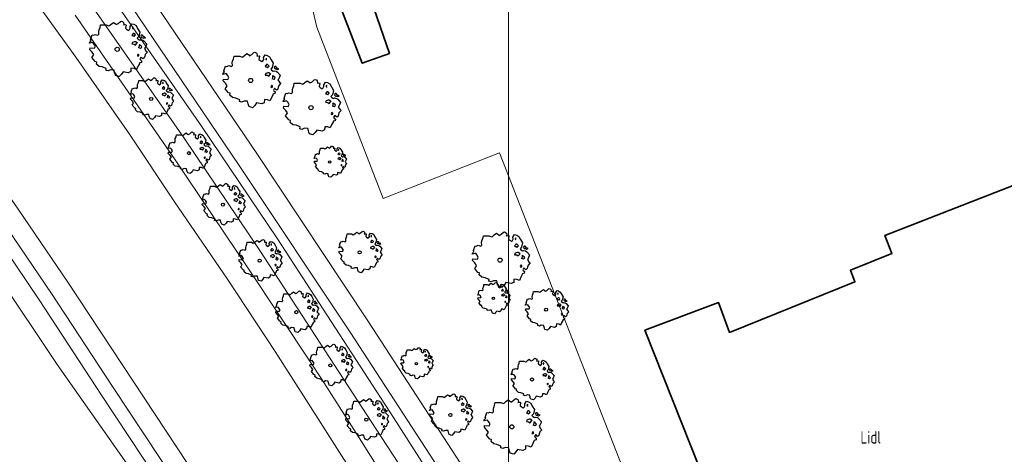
# Model space of a CAD drawing. Header units: metres. Extents: x 152391 to 157968, y 462336 to 467280.
# Tile 114 of 256: x 154312 to 154419, y 464325 to 464372. Entities that reach past the tile are written whole.
import ezdxf

# ---------------------------------------------------------------- set-up
doc = ezdxf.new("R2010")
doc.units = ezdxf.units.M
doc.header["$LTSCALE"] = 0.75
doc.layers.get('0').update_dxf_attribs({"lineweight": 25})
for name, color, linetype, lineweight in [('B-GV-GR-BOOM-S', 252, 'Continuous', 25), ('B-WE-GR-BOS_GEMENGD-GV', 251, 'Continuous', 13), ('B-WE-GR-BOS_LOOF-GV', 251, 'Continuous', 13), ('B-WE-GW-TALUD_KRUIN-G', 251, 'Continuous', 18), ('B-WE-OG-BEBOUWING-GV', 6, 'Continuous', 35), ('B-WE-OG-TERREIN_CULTUURSCHEIDING-GV', 251, 'Continuous', 18), ('B-WE-OG-WATER-GV', 251, 'Continuous', 18), ('B-WE-OG-WATER_SLOOT-GV', 251, 'Continuous', 18), ('B-WE-VH-VERHARDING_ASFALT-GV', 251, 'Continuous', 18), ('N-OI-RI-BIJZONDERDERHEDEN-T18', 134, 'Continuous', 18)]:
    doc.layers.add(name, color=color, linetype=linetype, lineweight=lineweight)
doc.layers.add('X-XX-AL-TEKENBLAD_HULPLIJN-G', color=7, linetype='Continuous', lineweight=18, plot=False)
doc.styles.add('NLCS-ISO-M750-T18_CURSIEF', font='NLCS-ISO.ttf', dxfattribs={"oblique": 15, "height": 1.35})

# ---------------------------------------------------------------- blocks, each defined once
blk = doc.blocks.new('SGR-BOOM_21_30')
at = {"linetype": 'Continuous'}
for p, q in [((-1.13, 1.09), (-1.11, 1.19)), ((-1.12, 0.92), (-1.13, 1.09)), ((-1.11, 1.19), (-1.05, 1.33)), ((-1.05, 1.33), (-1.02, 1.5)), ((-1.02, 1.5), (-0.67, 1.5)), ((-0.67, 1.5), (-0.52, 1.43)), ((-0.52, 1.43), (-0.47, 1.45)), ((-0.47, 1.45), (-0.37, 1.55)), ((-0.37, 1.55), (-0.23, 1.65)), ((-0.23, 1.65), (-0.13, 1.58)), ((-0.13, 1.58), (-0.06, 1.52)), ((-0.06, 1.52), (0.07, 1.58)), ((0.07, 1.58), (0.2, 1.71)), ((0.2, 1.71), (0.26, 1.73)), ((0.26, 1.73), (0.33, 1.7)), ((0.33, 1.7), (0.39, 1.65)), ((0.4, 1.53), (0.38, 1.5)), ((0.38, 1.5), (0.53, 1.52)), ((0.39, 1.65), (0.4, 1.53)), ((0.54, 1.48), (0.51, 1.29)), ((0.51, 1.29), (0.57, 1.24)), ((0.53, 1.52), (0.54, 1.48)), ((0.57, 1.24), (0.69, 1.15)), ((0.69, 1.15), (0.75, 1.2)), ((0.75, 1.2), (0.8, 1.29)), ((0.79, 1.4), (0.89, 1.56)), ((0.8, 1.29), (0.79, 1.4)), ((0.89, 1.56), (1.02, 1.53)), ((0.97, 1.37), (0.93, 1.33)), ((0.93, 1.33), (0.95, 1.25)), ((0.95, 1.25), (0.96, 1.24)), ((0.96, 1.27), (0.97, 1.37)), ((1.02, 1.53), (1.16, 1.45)), ((1.16, 1.45), (1.25, 1.27)), ((1.25, 1.27), (1.38, 1.06)), ((-1.7, 0.37), (-1.66, 0.48)), ((-1.49, 0.41), (-1.7, 0.37)), ((-1.68, -0.03), (-1.67, 0.09)), ((-1.67, 0.09), (-1.39, 0.07)), ((-1.66, 0.48), (-1.6, 0.53)), ((-1.63, 0.58), (-1.53, 0.87)), ((-1.6, 0.53), (-1.63, 0.58)), ((-1.53, 0.87), (-1.46, 0.86)), ((-1.42, 0.33), (-1.49, 0.41)), ((-1.46, 0.86), (-1.34, 0.91)), ((-1.33, 0.18), (-1.42, 0.33)), ((-1.39, 0.07), (-1.33, 0.18)), ((-1.34, 0.91), (-1.18, 0.86)), ((-1.18, 0.86), (-1.12, 0.92)), ((0.94, 0.91), (0.89, 0.87)), ((0.89, 0.87), (0.93, 0.83)), ((0.93, 0.41), (0.89, 0.33)), ((0.89, 0.33), (1.03, 0.32)), ((0.93, 0.83), (0.98, 0.84)), ((1.05, 0.46), (0.93, 0.41)), ((0.97, 0.97), (0.94, 0.91)), ((1.03, 0.97), (0.97, 0.97)), ((0.98, 0.84), (1.03, 0.78)), ((1.08, 0.94), (1.03, 0.97)), ((1.03, 0.78), (1.08, 0.84)), ((1.03, 0.32), (1.11, 0.25)), ((1.11, 0.46), (1.05, 0.46)), ((1.12, 0.87), (1.08, 0.94)), ((1.08, 0.84), (1.12, 0.87)), ((1.22, 0.4), (1.11, 0.46)), ((1.11, 0.25), (1.2, 0.37)), ((1.2, 0.37), (1.24, 0.41)), ((1.32, 0.79), (1.23, 0.69)), ((1.23, 0.69), (1.27, 0.63)), ((1.27, 0.63), (1.38, 0.56)), ((1.34, 0.18), (1.31, 0.1)), ((1.43, 0.05), (1.31, 0.1)), ((1.38, 1.06), (1.32, 0.79)), ((1.36, 0.3), (1.34, 0.23)), ((1.34, 0.23), (1.34, 0.18)), ((1.43, 0.23), (1.36, 0.3)), ((1.38, 0.56), (1.44, 0.6)), ((1.47, 0.2), (1.43, 0.23)), ((1.43, 0.05), (1.51, 0.14)), ((1.47, 0.86), (1.44, 0.81)), ((1.44, 0.81), (1.46, 0.74)), ((1.44, 0.6), (1.57, 0.56)), ((1.46, 0.74), (1.53, 0.69)), ((1.54, 0.86), (1.47, 0.86)), ((1.51, 0.14), (1.47, 0.2)), ((1.53, 0.73), (1.64, 0.68)), ((1.53, 0.69), (1.54, 0.73)), ((1.62, 0.76), (1.54, 0.86)), ((1.57, 0.56), (1.64, 0.51)), ((1.73, 0.71), (1.62, 0.76)), ((1.64, 0.68), (1.73, 0.71)), ((1.64, 0.51), (1.81, 0.32)), ((1.72, 0.1), (1.67, 0.04)), ((1.67, 0.04), (1.76, -0.09)), ((1.81, 0.32), (1.72, 0.1)), ((-1.54, -0.18), (-1.68, -0.03)), ((-1.55, -0.51), (-1.49, -0.42)), ((-1.35, -0.75), (-1.55, -0.51)), ((-1.44, -0.32), (-1.54, -0.18)), ((-1.49, -0.42), (-1.44, -0.32)), ((-1.25, -0.78), (-1.35, -0.75)), ((-1.27, -0.9), (-1.25, -0.78)), ((-1.11, -1.05), (-1.27, -0.9)), ((-0.91, -1.08), (-1.11, -1.05)), ((1.29, -1.01), (1.18, -1.24)), ((1.29, -0.29), (1.24, -0.36)), ((1.24, -0.36), (1.25, -0.42)), ((1.26, -0.42), (1.33, -0.41)), ((1.33, -0.34), (1.29, -0.29)), ((1.36, -0.88), (1.29, -1.01)), ((1.33, -0.41), (1.33, -0.34)), ((1.37, -0.83), (1.36, -0.88)), ((1.48, -0.8), (1.37, -0.83)), ((1.46, -0.47), (1.39, -0.59)), ((1.39, -0.59), (1.43, -0.64)), ((1.43, -0.64), (1.5, -0.7)), ((1.58, -0.59), (1.46, -0.47)), ((1.5, -0.7), (1.48, -0.8)), ((1.66, -0.52), (1.58, -0.59)), ((1.68, -0.42), (1.66, -0.52)), ((1.72, -0.31), (1.68, -0.42)), ((1.84, -0.18), (1.72, -0.31)), ((1.76, -0.09), (1.84, -0.18)), ((-0.67, -1.18), (-0.91, -1.08)), ((-0.68, -1.29), (-0.67, -1.18)), ((-0.55, -1.33), (-0.68, -1.29)), ((-0.4, -1.26), (-0.55, -1.33)), ((-0.19, -1.28), (-0.4, -1.26)), ((-0.16, -1.43), (-0.19, -1.28)), ((-0.13, -1.49), (-0.16, -1.43)), ((-0.1, -1.61), (-0.13, -1.49)), ((0.11, -1.67), (-0.1, -1.61)), ((0.25, -1.52), (0.11, -1.67)), ((0.36, -1.38), (0.25, -1.52)), ((0.68, -1.44), (0.36, -1.38)), ((0.83, -1.36), (0.68, -1.44)), ((0.84, -1.16), (0.83, -1.36)), ((1.03, -1.18), (0.84, -1.16)), ((1.18, -1.24), (1.03, -1.18))]:
    blk.add_line(p, q, dxfattribs=at)
blk.add_circle((0, 0), 0.126, dxfattribs=at)
blk = doc.blocks.new('SGR-BOOM_31_50')
at = {"linetype": 'Continuous'}
for p, q in [((-0.49, 2.06), (-0.3, 2.2)), ((-0.3, 2.2), (-0.18, 2.11)), ((0.09, 2.11), (0.27, 2.28)), ((0.27, 2.28), (0.35, 2.31)), ((0.35, 2.31), (0.44, 2.26)), ((0.44, 2.26), (0.52, 2.2)), ((0.52, 2.2), (0.54, 2.04)), ((-2.18, 0.77), (-2.04, 1.17)), ((-2.04, 1.17), (-1.94, 1.14)), ((-1.94, 1.14), (-1.79, 1.21)), ((-1.79, 1.21), (-1.57, 1.14)), ((-1.57, 1.14), (-1.49, 1.23)), ((-1.51, 1.45), (-1.48, 1.58)), ((-1.49, 1.23), (-1.51, 1.45)), ((-1.48, 1.58), (-1.4, 1.78)), ((-1.4, 1.78), (-1.36, 2)), ((-1.36, 2), (-0.89, 2)), ((-0.89, 2), (-0.69, 1.91)), ((-0.69, 1.91), (-0.63, 1.93)), ((-0.63, 1.93), (-0.49, 2.06)), ((-0.18, 2.11), (-0.08, 2.02)), ((-0.08, 2.02), (0.09, 2.11)), ((0.54, 2.04), (0.51, 2)), ((0.51, 2), (0.71, 2.02)), ((0.72, 1.98), (0.68, 1.71)), ((0.68, 1.71), (0.75, 1.65)), ((0.71, 2.02), (0.72, 1.98)), ((0.75, 1.65), (0.92, 1.54)), ((0.92, 1.54), (1, 1.6)), ((1, 1.6), (1.06, 1.71)), ((1.05, 1.87), (1.19, 2.09)), ((1.06, 1.71), (1.05, 1.87)), ((1.19, 2.09), (1.36, 2.04)), ((1.25, 1.21), (1.19, 1.17)), ((1.19, 1.17), (1.23, 1.1)), ((1.3, 1.82), (1.23, 1.78)), ((1.23, 1.78), (1.27, 1.67)), ((1.23, 1.1), (1.31, 1.12)), ((1.3, 1.3), (1.25, 1.21)), ((1.27, 1.67), (1.28, 1.65)), ((1.28, 1.69), (1.3, 1.82)), ((1.37, 1.3), (1.3, 1.3)), ((1.31, 1.12), (1.37, 1.03)), ((1.36, 2.04), (1.54, 1.93)), ((1.44, 1.25), (1.37, 1.3)), ((1.37, 1.03), (1.44, 1.12)), ((1.5, 1.17), (1.44, 1.25)), ((1.44, 1.12), (1.5, 1.17)), ((1.54, 1.93), (1.67, 1.69)), ((1.67, 1.69), (1.84, 1.41)), ((1.84, 1.41), (1.76, 1.06)), ((1.96, 1.14), (1.92, 1.08)), ((1.92, 1.08), (1.95, 0.99)), ((2.06, 1.14), (1.96, 1.14)), ((2.16, 1.01), (2.06, 1.14)), ((-2.27, 0.49), (-2.21, 0.64)), ((-1.99, 0.55), (-2.27, 0.49)), ((-2.24, -0.04), (-2.22, 0.11)), ((-2.22, 0.11), (-1.85, 0.09)), ((-2.21, 0.64), (-2.13, 0.71)), ((-2.13, 0.71), (-2.18, 0.77)), ((-1.9, 0.44), (-1.99, 0.55)), ((-1.77, 0.25), (-1.9, 0.44)), ((-1.85, 0.09), (-1.77, 0.25)), ((1.23, 0.55), (1.19, 0.44)), ((1.19, 0.44), (1.37, 0.42)), ((1.4, 0.62), (1.23, 0.55)), ((1.37, 0.42), (1.48, 0.33)), ((1.48, 0.62), (1.4, 0.62)), ((1.62, 0.53), (1.48, 0.62)), ((1.48, 0.33), (1.61, 0.49)), ((1.61, 0.49), (1.65, 0.55)), ((1.76, 1.06), (1.64, 0.93)), ((1.64, 0.93), (1.7, 0.84)), ((1.7, 0.84), (1.84, 0.75)), ((1.79, 0.25), (1.75, 0.14)), ((1.91, 0.07), (1.75, 0.14)), ((1.81, 0.4), (1.79, 0.31)), ((1.79, 0.31), (1.79, 0.25)), ((1.9, 0.31), (1.81, 0.4)), ((1.84, 0.75), (1.92, 0.79)), ((1.96, 0.27), (1.9, 0.31)), ((1.91, 0.07), (2.01, 0.18)), ((1.92, 0.79), (2.09, 0.75)), ((1.95, 0.99), (2.04, 0.93)), ((2.01, 0.18), (1.96, 0.27)), ((2.04, 0.97), (2.18, 0.9)), ((2.04, 0.93), (2.06, 0.97)), ((2.09, 0.75), (2.18, 0.68)), ((2.3, 0.95), (2.16, 1.01)), ((2.18, 0.9), (2.3, 0.95)), ((2.18, 0.68), (2.41, 0.42)), ((2.29, 0.14), (2.23, 0.05)), ((2.23, 0.05), (2.35, -0.13)), ((2.41, 0.42), (2.29, 0.14)), ((-2.05, -0.24), (-2.24, -0.04)), ((-2.07, -0.67), (-1.99, -0.56)), ((-1.8, -1), (-2.07, -0.67)), ((-1.91, -0.43), (-2.05, -0.24)), ((-1.99, -0.56), (-1.91, -0.43)), ((-1.67, -1.05), (-1.8, -1)), ((-1.7, -1.2), (-1.67, -1.05)), ((1.72, -0.39), (1.65, -0.48)), ((1.65, -0.48), (1.67, -0.56)), ((1.68, -0.56), (1.78, -0.54)), ((1.78, -0.45), (1.72, -0.39)), ((1.78, -0.54), (1.78, -0.45)), ((1.98, -1.07), (1.82, -1.11)), ((1.95, -0.63), (1.85, -0.78)), ((1.85, -0.78), (1.9, -0.85)), ((1.9, -0.85), (1.99, -0.94)), ((2.1, -0.78), (1.95, -0.63)), ((1.99, -0.94), (1.98, -1.07)), ((2.21, -0.7), (2.1, -0.78)), ((2.24, -0.56), (2.21, -0.7)), ((2.29, -0.41), (2.24, -0.56)), ((2.46, -0.24), (2.29, -0.41)), ((2.35, -0.13), (2.46, -0.24)), ((-1.48, -1.4), (-1.7, -1.2)), ((-1.22, -1.44), (-1.48, -1.4)), ((-0.89, -1.57), (-1.22, -1.44)), ((-0.91, -1.72), (-0.89, -1.57)), ((-0.73, -1.77), (-0.91, -1.72)), ((-0.53, -1.68), (-0.73, -1.77)), ((-0.25, -1.7), (-0.53, -1.68)), ((-0.21, -1.9), (-0.25, -1.7)), ((-0.18, -1.99), (-0.21, -1.9)), ((-0.13, -2.14), (-0.18, -1.99)), ((0.15, -2.23), (-0.13, -2.14)), ((0.34, -2.03), (0.15, -2.23)), ((0.47, -1.83), (0.34, -2.03)), ((0.91, -1.92), (0.47, -1.83)), ((1.11, -1.81), (0.91, -1.92)), ((1.13, -1.55), (1.11, -1.81)), ((1.37, -1.57), (1.13, -1.55)), ((1.58, -1.66), (1.37, -1.57)), ((1.72, -1.35), (1.58, -1.66)), ((1.81, -1.18), (1.72, -1.35)), ((1.82, -1.11), (1.81, -1.18))]:
    blk.add_line(p, q, dxfattribs=at)
blk.add_circle((0, 0), 0.169, dxfattribs=at)
blk = doc.blocks.new('SGR-BOOM_50_100')
at = {"linetype": 'Continuous'}
for p, q in [((-1.97, 2.11), (-1.87, 2.37)), ((-1.87, 2.37), (-1.81, 2.66)), ((-1.81, 2.66), (-1.19, 2.66)), ((-1.19, 2.66), (-0.92, 2.55)), ((-0.92, 2.55), (-0.84, 2.58)), ((-0.84, 2.58), (-0.65, 2.75)), ((-0.65, 2.75), (-0.4, 2.93)), ((-0.4, 2.93), (-0.24, 2.81)), ((-0.24, 2.81), (-0.11, 2.69)), ((-0.11, 2.69), (0.12, 2.81)), ((0.12, 2.81), (0.36, 3.04)), ((0.36, 3.04), (0.47, 3.07)), ((0.47, 3.07), (0.59, 3.02)), ((0.59, 3.02), (0.69, 2.93)), ((0.72, 2.72), (0.67, 2.66)), ((0.67, 2.66), (0.94, 2.69)), ((0.69, 2.93), (0.72, 2.72)), ((0.96, 2.64), (0.9, 2.29)), ((0.9, 2.29), (1, 2.2)), ((0.94, 2.69), (0.96, 2.64)), ((1, 2.2), (1.23, 2.05)), ((1.34, 2.14), (1.42, 2.29)), ((1.4, 2.49), (1.58, 2.78)), ((1.42, 2.29), (1.4, 2.49)), ((1.58, 2.78), (1.81, 2.72)), ((1.73, 2.43), (1.65, 2.37)), ((1.65, 2.37), (1.69, 2.23)), ((1.69, 2.23), (1.71, 2.2)), ((1.71, 2.26), (1.73, 2.43)), ((1.81, 2.72), (2.06, 2.58)), ((2.06, 2.58), (2.22, 2.26)), ((2.22, 2.26), (2.45, 1.88)), ((-2.9, 1.03), (-2.72, 1.56)), ((-2.72, 1.56), (-2.59, 1.53)), ((-2.59, 1.53), (-2.39, 1.61)), ((-2.39, 1.61), (-2.1, 1.53)), ((-2.1, 1.53), (-1.99, 1.64)), ((-2.01, 1.93), (-1.97, 2.11)), ((-1.99, 1.64), (-2.01, 1.93)), ((1.23, 2.05), (1.34, 2.14)), ((1.67, 1.61), (1.58, 1.56)), ((1.58, 1.56), (1.65, 1.47)), ((1.65, 1.47), (1.75, 1.5)), ((1.73, 1.73), (1.67, 1.61)), ((1.83, 1.73), (1.73, 1.73)), ((1.75, 1.5), (1.83, 1.38)), ((1.91, 1.67), (1.83, 1.73)), ((1.83, 1.38), (1.91, 1.5)), ((2, 1.56), (1.91, 1.67)), ((1.91, 1.5), (2, 1.56)), ((2.35, 1.41), (2.18, 1.23)), ((2.18, 1.23), (2.27, 1.12)), ((2.27, 1.12), (2.45, 1)), ((2.45, 1.88), (2.35, 1.41)), ((2.62, 1.53), (2.56, 1.44)), ((2.56, 1.44), (2.6, 1.32)), ((2.6, 1.32), (2.72, 1.23)), ((2.74, 1.53), (2.62, 1.53)), ((2.72, 1.29), (2.91, 1.2)), ((2.72, 1.23), (2.74, 1.29)), ((2.89, 1.35), (2.74, 1.53)), ((3.07, 1.26), (2.89, 1.35)), ((2.91, 1.2), (3.07, 1.26)), ((-3.03, 0.65), (-2.94, 0.85)), ((-2.65, 0.74), (-3.03, 0.65)), ((-2.99, -0.05), (-2.96, 0.15)), ((-2.96, 0.15), (-2.47, 0.12)), ((-2.94, 0.85), (-2.84, 0.94)), ((-2.84, 0.94), (-2.9, 1.03)), ((-2.53, 0.59), (-2.65, 0.74)), ((-2.37, 0.33), (-2.53, 0.59)), ((-2.47, 0.12), (-2.37, 0.33)), ((1.65, 0.74), (1.58, 0.59)), ((1.58, 0.59), (1.83, 0.56)), ((1.87, 0.82), (1.65, 0.74)), ((1.83, 0.56), (1.98, 0.45)), ((1.98, 0.82), (1.87, 0.82)), ((2.16, 0.71), (1.98, 0.82)), ((1.98, 0.45), (2.14, 0.65)), ((2.14, 0.65), (2.2, 0.74)), ((2.39, 0.33), (2.33, 0.18)), ((2.55, 0.09), (2.33, 0.18)), ((2.41, 0.53), (2.39, 0.42)), ((2.39, 0.42), (2.39, 0.33)), ((2.53, 0.42), (2.41, 0.53)), ((2.45, 1), (2.56, 1.06)), ((2.62, 0.36), (2.53, 0.42)), ((2.55, 0.09), (2.68, 0.24)), ((2.56, 1.06), (2.78, 1)), ((2.68, 0.24), (2.62, 0.36)), ((2.78, 1), (2.91, 0.91)), ((2.91, 0.91), (3.22, 0.56)), ((3.05, 0.18), (2.97, 0.07)), ((2.97, 0.07), (3.13, -0.17)), ((3.22, 0.56), (3.05, 0.18)), ((-2.74, -0.31), (-2.99, -0.05)), ((-2.76, -0.9), (-2.65, -0.75)), ((-2.41, -1.34), (-2.76, -0.9)), ((-2.55, -0.58), (-2.74, -0.31)), ((-2.65, -0.75), (-2.55, -0.58)), ((2.29, -0.52), (2.2, -0.64)), ((2.2, -0.64), (2.22, -0.75)), ((2.25, -0.75), (2.37, -0.72)), ((2.37, -0.61), (2.29, -0.52)), ((2.37, -0.72), (2.37, -0.61)), ((2.6, -0.84), (2.47, -1.04)), ((2.47, -1.04), (2.53, -1.13)), ((2.8, -1.04), (2.6, -0.84)), ((2.95, -0.93), (2.8, -1.04)), ((2.99, -0.75), (2.95, -0.93)), ((3.05, -0.55), (2.99, -0.75)), ((3.28, -0.31), (3.05, -0.55)), ((3.13, -0.17), (3.28, -0.31)), ((-2.22, -1.39), (-2.41, -1.34)), ((-2.26, -1.6), (-2.22, -1.39)), ((-1.97, -1.86), (-2.26, -1.6)), ((-1.62, -1.92), (-1.97, -1.86)), ((-1.19, -2.1), (-1.62, -1.92)), ((-1.21, -2.3), (-1.19, -2.1)), ((1.5, -2.07), (1.48, -2.42)), ((1.83, -2.1), (1.5, -2.07)), ((2.1, -2.21), (1.83, -2.1)), ((2.29, -1.8), (2.1, -2.21)), ((2.41, -1.57), (2.29, -1.8)), ((2.43, -1.48), (2.41, -1.57)), ((2.64, -1.42), (2.43, -1.48)), ((2.53, -1.13), (2.66, -1.25)), ((2.66, -1.25), (2.64, -1.42)), ((-0.98, -2.36), (-1.21, -2.3)), ((-0.71, -2.24), (-0.98, -2.36)), ((-0.34, -2.27), (-0.71, -2.24)), ((-0.28, -2.53), (-0.34, -2.27)), ((-0.24, -2.65), (-0.28, -2.53)), ((-0.17, -2.85), (-0.24, -2.65)), ((0.2, -2.97), (-0.17, -2.85)), ((0.45, -2.71), (0.2, -2.97)), ((0.63, -2.45), (0.45, -2.71)), ((1.21, -2.56), (0.63, -2.45)), ((1.48, -2.42), (1.21, -2.56))]:
    blk.add_line(p, q, dxfattribs=at)
blk.add_circle((0, 0), 0.225, dxfattribs=at)

msp = doc.modelspace()

# ---------------------------------------------------------------- linework, layer by layer
at = {"layer": 'B-WE-GR-BOS_GEMENGD-GV'}
for points in [[(154315.3, 464379.81), (154329.67, 464359.12), (154337.93, 464346.9), (154350.57, 464327.47), (154355.38, 464320.15), (154363.69, 464307.23), (154369.3, 464298.65), (154373.48, 464292.14), (154378.53, 464283.72), (154388.93, 464265.36), (154397.27, 464250.39), (154404.94, 464234.77), (154408.65, 464226.94), (154415.5, 464211.82), (154415.55, 464211.71)], [(154415.21, 464215.66), (154410.2, 464227.34), (154403.79, 464241.11), (154398.94, 464251.32), (154391.52, 464264.53), (154382.48, 464281.14), (154373.65, 464296.08), (154362.31, 464313.34), (154352.47, 464328.75), (154339.85, 464348.16), (154331.57, 464360.42), (154317.71, 464380.37)], [(154418.88, 464213.03), (154417.32, 464216.96), (154413.09, 464227.33), (154407.79, 464239.72), (154402.81, 464250.24), (154398.01, 464259.4), (154393.25, 464268.25), (154388.5, 464276.91), (154383.25, 464285.92), (154378.19, 464294.28), (154372.39, 464303.67), (154360.74, 464322.24), (154349.68, 464339.27), (154337.59, 464357.45), (154322.59, 464379.64)], [(154320.78, 464378.21), (154335.68, 464356.17), (154347.76, 464338.01), (154358.8, 464321.01), (154373.65, 464297.88), (154387.2, 464276.44), (154399.02, 464254.47), (154409.63, 464232.36), (154416.45, 464216.27)]]:
    msp.add_lwpolyline(points, dxfattribs=at)
at = {"layer": 'B-WE-GR-BOS_LOOF-GV'}
for points in [[(154320.39, 464386.93), (154316.69, 464384.3), (154317.49, 464383.92), (154319.58, 464382.9), (154322.59, 464379.64), (154337.59, 464357.45), (154349.68, 464339.27), (154360.74, 464322.24), (154372.39, 464303.67), (154378.19, 464294.28), (154383.25, 464285.92), (154388.5, 464276.91), (154393.25, 464268.25), (154398.01, 464259.4), (154402.81, 464250.24), (154407.79, 464239.72), (154413.09, 464227.33), (154417.32, 464216.96), (154418.88, 464213.03)], [(154390.37, 464290.09), (154364.01, 464357.53), (154351.35, 464352.57), (154344.11, 464371.22), (154340.93, 464384.78)]]:
    msp.add_lwpolyline(points, dxfattribs=at)
at = {"layer": 'B-WE-GW-TALUD_KRUIN-G'}
for points in [[(154418.88, 464213.03), (154417.32, 464216.96), (154413.09, 464227.33), (154407.79, 464239.72), (154402.81, 464250.24), (154398.01, 464259.4), (154393.25, 464268.25), (154388.5, 464276.91), (154383.25, 464285.92), (154378.19, 464294.28), (154372.39, 464303.67), (154360.74, 464322.24), (154349.68, 464339.27), (154337.59, 464357.45), (154322.59, 464379.64), (154319.58, 464382.9), (154317.49, 464383.92), (154316.55, 464382.83)], [(154316.55, 464382.83), (154315.57, 464381.7), (154315.3, 464379.81), (154329.67, 464359.12), (154337.93, 464346.9), (154350.57, 464327.47), (154355.38, 464320.15), (154363.69, 464307.23), (154369.3, 464298.65), (154373.48, 464292.14), (154378.53, 464283.72), (154388.93, 464265.36), (154397.27, 464250.39), (154404.94, 464234.77), (154408.65, 464226.94), (154415.5, 464211.82), (154415.55, 464211.71)]]:
    msp.add_lwpolyline(points, dxfattribs=at)
at = {"layer": 'B-WE-OG-BEBOUWING-GV'}
for points in [[(154356.77, 464375.82), (154353.45, 464384.16), (154346.77, 464381.55), (154348.86, 464375.96), (154346.1, 464374.94), (154349.07, 464367.29), (154352.02, 464368.36), (154350.33, 464373.26)], [(154439.3, 464309.38), (154439.18, 464309.67), (154437.67, 464313.48), (154421.37, 464354.57), (154405.93, 464348.54), (154406.7, 464346.59), (154402.18, 464344.76), (154402.67, 464343.51), (154389.04, 464338), (154387.84, 464341.24), (154379.82, 464338.22), (154397.74, 464293.1), (154398.07, 464293.23)]]:
    msp.add_lwpolyline(points, close=True, dxfattribs=at)
at = {"layer": 'B-WE-OG-TERREIN_CULTUURSCHEIDING-GV'}
for points in [[(154404.94, 464234.77), (154397.27, 464250.39), (154388.93, 464265.36), (154378.53, 464283.72), (154373.48, 464292.14), (154369.3, 464298.65), (154363.69, 464307.23), (154355.38, 464320.15), (154350.57, 464327.47), (154337.93, 464346.9), (154329.67, 464359.12), (154315.3, 464379.81)], [(154395.85, 464241.21), (154389.02, 464254.3), (154386.62, 464258.71), (154381.18, 464268.32), (154375.43, 464278.08), (154362.81, 464299.08), (154357.55, 464307.44), (154351.76, 464316.8), (154342.4, 464331.49), (154339.57, 464335.93), (154334.41, 464343.79), (154328.65, 464352.21), (154323.73, 464359.57), (154317.88, 464367.94), (154312.12, 464375.96)], [(154317.83, 464372.52), (154328.7, 464356.79), (154336.76, 464344.82), (154343.45, 464334.75), (154344.62, 464332.93), (154349, 464326.14), (154363.55, 464302.91), (154370.87, 464290.87), (154377.5, 464279.85), (154383.68, 464269.24), (154389.57, 464258.98), (154394.08, 464250.62), (154403.39, 464232.52)], [(154296.93, 464362.44), (154275.5, 464347.08), (154274.46, 464348.13), (154273.25, 464349.35), (154295.03, 464365.36), (154299.18, 464368.41), (154302.89, 464363.82), (154306.16, 464359.29), (154311.62, 464351.42), (154317.04, 464343.46), (154337.14, 464312.96), (154345.2, 464300.19), (154357.35, 464280.48), (154369.57, 464280.54), (154372.18, 464276.2), (154377.94, 464266.41), (154383.33, 464256.91), (154385.71, 464252.53), (154392.51, 464239.51)], [(154368.46, 464260.73), (154363.6, 464268.27), (154354.47, 464279.4), (154340.28, 464292.77), (154340.47, 464296.6), (154332.36, 464308.87), (154324.36, 464322.44), (154315.85, 464334.51), (154309.4, 464344.13), (154303.01, 464353.35), (154299.69, 464358.25), (154296.93, 464362.44)]]:
    msp.add_lwpolyline(points, dxfattribs=at)
at = {"layer": 'B-WE-OG-WATER-GV'}
msp.add_lwpolyline([(154416.45, 464216.27), (154409.63, 464232.36), (154399.02, 464254.47), (154387.2, 464276.44), (154373.65, 464297.88), (154358.8, 464321.01), (154347.76, 464338.01), (154335.68, 464356.17), (154320.78, 464378.21), (154318.18, 464381.02), (154318.08, 464381.08), (154317.75, 464380.7), (154317.71, 464380.37), (154331.57, 464360.42), (154339.85, 464348.16), (154352.47, 464328.75), (154362.31, 464313.34), (154373.65, 464296.08), (154382.48, 464281.14), (154391.52, 464264.53), (154398.94, 464251.32), (154403.79, 464241.11), (154410.2, 464227.34), (154415.21, 464215.66)], dxfattribs=at)
msp.add_lwpolyline([(154297.47, 464365.06), (154303.16, 464357.17), (154308.64, 464349.29), (154313.97, 464341.43), (154320.7, 464331.17), (154334.08, 464310.93), (154342.1, 464298.23), (154343.36, 464299.03), (154335.3, 464311.82), (154321.96, 464332), (154315.24, 464342.24), (154309.8, 464350.25), (154304.4, 464358.03), (154298.69, 464365.94)], close=True, dxfattribs=at)
at = {"layer": 'B-WE-OG-WATER_SLOOT-GV'}
for points in [[(154345.2, 464300.19), (154337.14, 464312.96), (154317.04, 464343.46), (154311.62, 464351.42), (154306.16, 464359.29), (154302.89, 464363.82), (154299.18, 464368.41), (154295.03, 464365.36)], [(154295.03, 464365.36), (154296.93, 464362.44), (154299.69, 464358.25), (154303.01, 464353.35), (154309.4, 464344.13), (154315.85, 464334.51), (154324.36, 464322.44), (154332.36, 464308.87), (154340.47, 464296.6)]]:
    msp.add_lwpolyline(points, dxfattribs=at)
msp.add_lwpolyline([(154297.47, 464365.06), (154298.69, 464365.94), (154304.4, 464358.03), (154309.8, 464350.25), (154315.24, 464342.24), (154321.96, 464332), (154335.3, 464311.82), (154343.36, 464299.03), (154342.1, 464298.23), (154334.08, 464310.93), (154320.7, 464331.17), (154313.97, 464341.43), (154308.64, 464349.29), (154303.16, 464357.17)], close=True, dxfattribs=at)
at = {"layer": 'B-WE-VH-VERHARDING_ASFALT-GV'}
for points in [[(154312.12, 464375.96), (154317.88, 464367.94), (154323.73, 464359.57), (154328.65, 464352.21), (154334.41, 464343.79), (154339.57, 464335.93), (154342.4, 464331.49), (154351.76, 464316.8), (154357.55, 464307.44), (154362.81, 464299.08), (154375.43, 464278.08), (154381.18, 464268.32), (154386.62, 464258.71), (154389.02, 464254.3), (154395.85, 464241.21)], [(154403.39, 464232.52), (154394.08, 464250.62), (154389.57, 464258.98), (154383.68, 464269.24), (154377.5, 464279.85), (154370.87, 464290.87), (154363.55, 464302.91), (154349, 464326.14), (154344.62, 464332.93), (154343.45, 464334.75), (154336.76, 464344.82), (154328.7, 464356.79), (154317.83, 464372.52)]]:
    msp.add_lwpolyline(points, dxfattribs=at)
at = {"layer": 'X-XX-AL-TEKENBLAD_HULPLIJN-G', "flags": 128}
msp.add_lwpolyline([(154979.96, 464691.57), (154672.46, 464691.57), (154514.96, 464691.57), (154364.96, 464691.57), (154364.96, 464476.32), (154364.96, 464261.07), (154514.96, 464261.07), (154672.46, 464261.07), (154829.96, 464261.07), (154829.96, 464350.58), (154979.96, 464350.58)], close=True, dxfattribs=at)

# ---------------------------------------------------------------- block references
at = {"layer": 'B-GV-GR-BOOM-S', "transparency": 33554559}
for name, p in [('SGR-BOOM_50_100', (154322.4, 464368.8)), ('SGR-BOOM_50_100', (154336.92, 464365.41)), ('SGR-BOOM_31_50', (154326.1, 464363.4)), ('SGR-BOOM_50_100', (154343.48, 464362.45)), ('SGR-BOOM_31_50', (154330.2, 464357.5)), ('SGR-BOOM_21_30', (154345.53, 464356.54)), ('SGR-BOOM_31_50', (154333.9, 464351.9)), ('SGR-BOOM_31_50', (154348.78, 464346.71)), ('SGR-BOOM_50_100', (154364.06, 464345.86)), ('SGR-BOOM_31_50', (154337.9, 464345.8)), ('SGR-BOOM_21_30', (154363.33, 464341.69)), ('SGR-BOOM_31_50', (154341.9, 464340.2)), ('SGR-BOOM_31_50', (154369.07, 464340.46)), ('SGR-BOOM_31_50', (154345.6, 464334.4)), ('SGR-BOOM_21_30', (154354.96, 464334.6)), ('SGR-BOOM_31_50', (154367.53, 464332.87)), ('SGR-BOOM_31_50', (154349.5, 464328.5)), ('SGR-BOOM_31_50', (154358.65, 464329.01)), ('SGR-BOOM_50_100', (154365.34, 464327.72))]:
    msp.add_blockref(name, p, dxfattribs=at)

# ---------------------------------------------------------------- texts
at = {"layer": 'N-OI-RI-BIJZONDERDERHEDEN-T18', "style": 'NLCS-ISO-M750-T18_CURSIEF', "width": 0.8}
msp.add_text('Lidl', height=1.35, dxfattribs=at).set_placement((154403.28, 464325.9))

doc.saveas('drawing.dxf')
